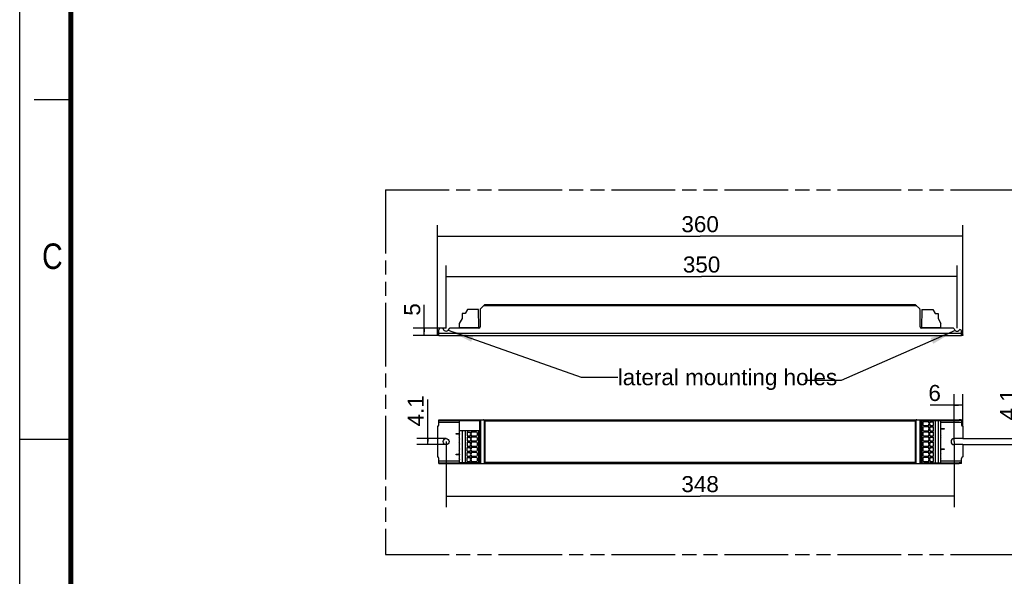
# Model space of a CAD drawing. Header units: millimetres. Extents: x 0 to 210, y 0 to 297.
# Tile 2 of 7: x 0 to 135, y 130 to 206. Entities that reach past the tile are written whole.
import ezdxf
from ezdxf.enums import TextEntityAlignment as Align

# ---------------------------------------------------------------- set-up
doc = ezdxf.new("R2010")
doc.units = ezdxf.units.MM
doc.header["$LTSCALE"] = 19.36
doc.linetypes.add('PHANTOM', pattern=[0.8, 0.45, -0.05, 0.1, -0.05, 0.1, -0.05])
doc.layers.get('0').update_dxf_attribs({"linetype": 'CONTINUOUS'})
for name, color, linetype in [('DEFAULT_3', 7, 'PHANTOM'), ('Z_AXIS', 7, 'CONTINUOUS'), ('Z_DIM_2D', 7, 'CONTINUOUS'), ('Z_NOTICE', 7, 'CONTINUOUS'), ('Z_SURFACE', 7, 'CONTINUOUS')]:
    doc.layers.add(name, color=color, linetype=linetype)
doc.styles.get("Standard").update_dxf_attribs({"font": 'txt', "width": 0.7})
doc.styles.add('TEXTSTYLE_2', font='txt', dxfattribs={"width": 0.75})
doc.styles.add('TEXTSTYLE_3', font='helveticaneueltw1g-ltcn.otf')
doc.dimstyles.new('DIMSTYLE_1', dxfattribs={"dimtxt": 2.2, "dimasz": 3.5, "dimexe": 1.5, "dimexo": 0, "dimgap": 0.55, "dimtad": 1, "dimdec": 3, "dimlfac": 5, "dimdsep": 46, "dimtxsty": 'TEXTSTYLE_3', "dimblk": '_FILLED', "dimblk1": '_FILLED', "dimblk2": '_FILLED', "dimcen": 0.09, "dimclrt": 5, "dimadec": 0, "dimazin": 0, "dimtp": 0.5, "dimtm": 0.5, "dimtfac": 1, "dimtdec": 3, "dimtofl": 0, "dimtmove": 0, "dimatfit": 3, "dimldrblk": '_FILLED', "dimfxl": 0, "dimtolj": 1, "dimarcsym": 0})
doc.dimstyles.new('DIMSTYLE_2', dxfattribs={"dimtxt": 2.2, "dimasz": 3.5, "dimexe": 1.5, "dimexo": 0, "dimgap": 0.55, "dimtad": 1, "dimdec": 3, "dimlfac": 5, "dimdsep": 46, "dimtxsty": 'TEXTSTYLE_3', "dimblk": '_FILLED', "dimblk1": '_FILLED', "dimblk2": '_FILLED', "dimcen": 0.09, "dimclrt": 5, "dimadec": 0, "dimazin": 0, "dimtp": 0.1, "dimtm": 0.1, "dimtfac": 1, "dimtdec": 3, "dimtofl": 0, "dimtmove": 0, "dimatfit": 3, "dimldrblk": '_FILLED', "dimfxl": 0, "dimtolj": 1, "dimarcsym": 0})
doc.dimstyles.get("Standard").update_dxf_attribs({"dimtxt": 3.5, "dimasz": 3.5, "dimexe": 1.5, "dimexo": 0, "dimtad": 1, "dimdec": 3, "dimdsep": 46, "dimtxsty": 'Standard', "dimblk": '_FILLED', "dimblk1": '_FILLED', "dimblk2": '_FILLED', "dimcen": 0.09, "dimclrt": 5, "dimadec": 0, "dimazin": 0, "dimtol": 1, "dimtp": 0.001, "dimtm": 0.001, "dimtfac": 1, "dimtdec": 3, "dimtofl": 0, "dimtmove": 0, "dimatfit": 3, "dimldrblk": '_FILLED', "dimfxl": 0, "dimtolj": 1, "dimarcsym": 0})

# ---------------------------------------------------------------- blocks, each defined once
blk = doc.blocks.new('*D2')
at = {"layer": 'Z_DIM_2D', "color": 2, "linetype": 'Continuous'}
for p, q in [((57.24, 162.81), (57.24, 177.83)), ((129.24, 162.81), (129.24, 177.83)), ((57.24, 176.33), (93.24, 176.33)), ((129.24, 176.33), (93.24, 176.33))]:
    blk.add_line(p, q, dxfattribs=at)
at = {"layer": 'Z_DIM_2D', "color": 5, "linetype": 'Continuous', "style": 'TEXTSTYLE_3'}
blk.add_text('360', height=2.2, dxfattribs=at).set_placement((93.24, 176.88), align=Align.CENTER)
blk = doc.blocks.new('_FILLED')
at = {"color": 0, "linetype": 'ByBlock'}
blk.add_solid([(0, 0), (-1, 0.125), (-1, -0.125)], dxfattribs=at)
blk = doc.blocks.new('_NONE')
blk = doc.blocks.new('*D3')
at = {"layer": 'Z_DIM_2D', "color": 2, "linetype": 'Continuous'}
for p, q in [((58.44, 163.71), (58.44, 172.3)), ((128.44, 163.71), (128.44, 172.3)), ((58.44, 170.8), (93.44, 170.8)), ((128.44, 170.8), (93.44, 170.8))]:
    blk.add_line(p, q, dxfattribs=at)
at = {"layer": 'Z_DIM_2D', "color": 5, "linetype": 'Continuous', "style": 'TEXTSTYLE_3'}
blk.add_text('350', height=2.2, dxfattribs=at).set_placement((93.44, 171.35), align=Align.CENTER)
blk = doc.blocks.new('*D4')
at = {"layer": 'Z_DIM_2D', "color": 2, "linetype": 'Continuous'}
for p, q in [((55.43, 163.21), (55.43, 166.9)), ((58.44, 163.71), (53.93, 163.71)), ((55.43, 163.71), (55.43, 163.21)), ((57.44, 162.71), (53.93, 162.71)), ((55.43, 162.71), (55.43, 163.21))]:
    blk.add_line(p, q, dxfattribs=at)
at = {"layer": 'Z_DIM_2D', "color": 5, "linetype": 'Continuous', "style": 'TEXTSTYLE_3'}
blk.add_text('5', height=2.2, rotation=90, dxfattribs=at).set_placement((54.88, 165.43))
blk = doc.blocks.new('*D7')
at = {"layer": 'Z_DIM_2D', "color": 2, "linetype": 'Continuous'}
for p, q in [((137.08, 148.18), (137.08, 154.78)), ((129.24, 148.59), (138.58, 148.59)), ((137.08, 148.59), (137.08, 148.18)), ((129.24, 147.77), (138.58, 147.77)), ((137.08, 147.77), (137.08, 148.18))]:
    blk.add_line(p, q, dxfattribs=at)
at = {"layer": 'Z_DIM_2D', "color": 5, "linetype": 'Continuous', "style": 'TEXTSTYLE_3'}
blk.add_text('4.1', height=2.2, rotation=90, dxfattribs=at).set_placement((136.53, 151.08))
blk = doc.blocks.new('*D8')
at = {"layer": 'Z_DIM_2D', "color": 2, "linetype": 'Continuous'}
for p, q in [((128.04, 148.18), (128.04, 154.69)), ((129.24, 150.28), (129.24, 154.69)), ((128.64, 153.19), (124.76, 153.19)), ((128.04, 153.19), (128.64, 153.19)), ((129.24, 153.19), (128.64, 153.19))]:
    blk.add_line(p, q, dxfattribs=at)
at = {"layer": 'Z_DIM_2D', "color": 5, "linetype": 'Continuous', "style": 'TEXTSTYLE_3'}
blk.add_text('6', height=2.2, dxfattribs=at).set_placement((126.23, 153.74), align=Align.RIGHT)
blk = doc.blocks.new('*D9')
at = {"layer": 'Z_DIM_2D', "color": 2, "linetype": 'Continuous'}
for p, q in [((58.44, 148.18), (58.44, 139.2)), ((128.04, 148.18), (128.04, 139.2)), ((58.44, 140.7), (93.24, 140.7)), ((128.04, 140.7), (93.24, 140.7))]:
    blk.add_line(p, q, dxfattribs=at)
at = {"layer": 'Z_DIM_2D', "color": 5, "linetype": 'Continuous', "style": 'TEXTSTYLE_3'}
blk.add_text('348', height=2.2, dxfattribs=at).set_placement((93.24, 141.25), align=Align.CENTER)
blk = doc.blocks.new('*D10')
at = {"layer": 'Z_DIM_2D', "color": 2, "linetype": 'Continuous'}
for p, q in [((55.91, 148.18), (55.91, 153.95)), ((58.44, 148.59), (54.41, 148.59)), ((55.91, 148.59), (55.91, 148.18)), ((58.44, 147.77), (54.41, 147.77)), ((55.91, 147.77), (55.91, 148.18))]:
    blk.add_line(p, q, dxfattribs=at)
at = {"layer": 'Z_DIM_2D', "color": 5, "linetype": 'Continuous', "style": 'TEXTSTYLE_3'}
blk.add_text('4.1', height=2.2, rotation=90, dxfattribs=at).set_placement((55.36, 150.26))

msp = doc.modelspace()

# ---------------------------------------------------------------- linework, layer by layer
at = {"color": 2, "linetype": 'Continuous'}
for p, q in [((0, 0), (0, 297)), ((7, 195), (2, 195)), ((0, 148.5), (7, 148.5))]:
    msp.add_line(p, q, dxfattribs=at)
at = {"color": 7, "linetype": 'Continuous'}
for p, q in [((61.35245, 166.30236), (61.02845, 165.72336)), ((62.8772, 166.30236), (61.35245, 166.30236)), ((62.89745, 163.80236), (62.8772, 166.30236)), ((63.09745, 166.25437), (63.09745, 163.91236)), ((63.13845, 166.35337), (63.65644, 166.87136)), ((122.71946, 166.91236), (63.75544, 166.91236)), ((122.81845, 166.87136), (123.33644, 166.35337)), ((123.37745, 163.91236), (123.37745, 166.25437)), ((123.5978, 166.30236), (123.57745, 163.80236)), ((123.5978, 166.30236), (125.14285, 166.30236)), ((125.14285, 166.30236), (125.45745, 165.72236)), ((60.63745, 165.04436), (60.23745, 164.35336)), ((60.63745, 165.72336), (60.63745, 165.04436)), ((61.02845, 165.72336), (60.63745, 165.72336)), ((125.45745, 165.72236), (125.83745, 165.72236)), ((125.83745, 165.72236), (125.83745, 165.06416)), ((125.83745, 165.06416), (126.23745, 164.35236)), ((57.43745, 162.71236), (57.43745, 163.51236)), ((57.94755, 163.71236), (57.63745, 163.71236)), ((62.89745, 163.71236), (58.92735, 163.71236)), ((60.23745, 164.35336), (60.23745, 163.71236)), ((60.23745, 163.80236), (63.06448, 163.80236)), ((123.41041, 163.80236), (126.23745, 163.80236)), ((127.94755, 163.71236), (123.57745, 163.71236)), ((126.23745, 163.71236), (126.23745, 164.35236)), ((129.03745, 162.71236), (129.03745, 163.36596)), ((57.43745, 162.71236), (129.03745, 162.71236)), ((57.43745, 150.47503), (57.43745, 151.17503)), ((57.43745, 151.17503), (128.75099, 151.17503)), ((63.09745, 151.17503), (63.09745, 145.17503)), ((123.37745, 151.17503), (123.37745, 145.17503)), ((57.43745, 151.07503), (63.06448, 151.07503)), ((60.23745, 151.07503), (60.23745, 149.66503)), ((63.06448, 145.27503), (63.06448, 151.07503)), ((123.37745, 151.07503), (128.75099, 151.07503)), ((123.57745, 151.06503), (126.23745, 151.06503)), ((123.57745, 151.06503), (123.57745, 145.28503)), ((123.5978, 151.06503), (123.5978, 145.28503)), ((125.45745, 151.06503), (125.45745, 145.28503)), ((125.83745, 151.06503), (125.83745, 145.28503)), ((126.23745, 151.07503), (126.23745, 151.06503)), ((126.23745, 149.97503), (126.68745, 149.97503)), ((126.68745, 149.87503), (126.23745, 149.87503)), ((126.68745, 149.97503), (126.68745, 149.87503)), ((129.03745, 151.07503), (129.03745, 150.47503)), ((59.78745, 149.17503), (59.78745, 149.27503)), ((59.78745, 149.27503), (60.23745, 149.27503)), ((60.23745, 149.17503), (59.78745, 149.17503)), ((62.89745, 149.66503), (60.23745, 149.66503)), ((60.63745, 149.66503), (60.63745, 145.28503)), ((61.02845, 149.66503), (61.02845, 145.28503)), ((62.8772, 149.66503), (62.8772, 145.28503)), ((62.89745, 149.66503), (62.89745, 145.28503)), ((126.23745, 147.17503), (126.68745, 147.17503)), ((126.68745, 147.07503), (126.23745, 147.07503)), ((126.68745, 147.17503), (126.68745, 147.07503)), ((57.43745, 145.17503), (57.43745, 145.87503)), ((59.78745, 146.37503), (59.78745, 146.47503)), ((59.78745, 146.47503), (60.23745, 146.47503)), ((60.23745, 146.37503), (59.78745, 146.37503)), ((129.03745, 145.27503), (129.03745, 145.87503)), ((57.43745, 145.27503), (63.06448, 145.27503)), ((57.43745, 145.17503), (128.75099, 145.17503)), ((60.23745, 145.28503), (60.23745, 145.27503)), ((62.89745, 145.28503), (60.23745, 145.28503)), ((123.37745, 145.27503), (128.75099, 145.27503)), ((123.57745, 145.28503), (126.23745, 145.28503)), ((126.23745, 145.28503), (126.23745, 145.27503))]:
    msp.add_line(p, q, dxfattribs=at)
at = {"color": 9, "linetype": 'Continuous'}
for p, q in [((122.91745, 166.77236), (63.55745, 166.77236)), ((57.43745, 163.03236), (129.03745, 163.03236)), ((57.63745, 151.17503), (57.63745, 151.07503)), ((57.94755, 151.07503), (57.94755, 151.17503)), ((58.04553, 151.07503), (58.04553, 151.17503)), ((58.82937, 151.17503), (58.82937, 151.07503)), ((58.92735, 151.17503), (58.92735, 151.07503)), ((62.89745, 151.17503), (62.89745, 151.07503)), ((63.13845, 151.17503), (63.13845, 145.17503)), ((63.65644, 151.13403), (63.65644, 145.21604)), ((122.81845, 151.13403), (122.81845, 145.21604)), ((123.33644, 151.17503), (123.33644, 145.17503)), ((123.57745, 151.07503), (123.57745, 151.17503)), ((127.94755, 151.07503), (127.94755, 151.17503)), ((128.04553, 151.07503), (128.04553, 151.17503)), ((57.43745, 150.85503), (60.23745, 150.85503)), ((63.75544, 151.03503), (63.75544, 145.31503)), ((63.75544, 151.03503), (122.71946, 151.03503)), ((122.71946, 151.03503), (122.71946, 145.31503)), ((126.23745, 150.85503), (129.03745, 150.85503)), ((126.64745, 149.97503), (126.64745, 149.87503)), ((59.82745, 149.17503), (59.82745, 149.27503)), ((126.64745, 147.17503), (126.64745, 147.07503)), ((59.82745, 146.37503), (59.82745, 146.47503)), ((60.23745, 145.49503), (57.43745, 145.49503)), ((57.63745, 145.27503), (57.63745, 145.17503)), ((57.94755, 145.17503), (57.94755, 145.27503)), ((58.04553, 145.17503), (58.04553, 145.27503)), ((58.82937, 145.27503), (58.82937, 145.17503)), ((58.92735, 145.27503), (58.92735, 145.17503)), ((62.89745, 145.27503), (62.89745, 145.17503)), ((122.71946, 145.31503), (63.75544, 145.31503)), ((123.57745, 145.17503), (123.57745, 145.27503)), ((129.03745, 145.49503), (126.23745, 145.49503)), ((127.94755, 145.17503), (127.94755, 145.27503)), ((128.04553, 145.17503), (128.04553, 145.27503))]:
    msp.add_line(p, q, dxfattribs=at)
at = {"color": 7, "linetype": 'Continuous', "const_width": 0.7}
msp.add_lwpolyline([(7, 7), (7, 290)], dxfattribs=at)
at = {"color": 7, "linetype": 'Continuous'}
for points in [[(63.68719, 151.10328), (63.67126, 151.119), (63.65644, 151.13403)], [(122.81845, 151.13403), (122.80343, 151.11921), (122.7877, 151.10328)], [(63.75544, 151.03503), (63.73809, 151.05253), (63.72073, 151.06974), (63.68719, 151.10328)], [(122.7877, 151.10328), (122.75416, 151.06974), (122.73695, 151.05238), (122.71946, 151.03503)], [(63.68719, 145.24679), (63.67147, 145.23085), (63.65644, 145.21604)], [(63.75544, 145.31503), (63.73794, 145.29769), (63.72073, 145.28033), (63.68719, 145.24679)], [(122.71946, 145.31503), (122.7368, 145.29754), (122.75416, 145.28033), (122.7877, 145.24679)], [(122.7877, 145.24679), (122.80364, 145.23106), (122.81845, 145.21604)]]:
    msp.add_lwpolyline(points, dxfattribs=at)
for centre, radius, start, end in [((63.23745, 166.25437), 0.14, 135, 180), ((63.75544, 166.77236), 0.14, 90, 135), ((122.71946, 166.77236), 0.14, 45, 90), ((123.23745, 166.25437), 0.14, 0, 45), ((57.63745, 163.51236), 0.2, 90, 180), ((57.94755, 163.61236), 0.1, 11.536959, 90), ((58.43745, 163.71236), 0.4, 191.536959, 348.463041), ((58.92735, 163.61236), 0.1, 90, 168.463041), ((62.89745, 163.91236), 0.2, 270, 360), ((123.57745, 163.91236), 0.2, 180, 270), ((127.94755, 163.61236), 0.1, 11.536959, 90), ((128.43745, 163.71236), 0.4, 191.536959, 321.615914)]:
    msp.add_arc(centre, radius, start, end, dxfattribs=at)
for centre, major_axis, start_param, end_param in [((63.55745, 151.03503), (0, 0.14), -0.785398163, 0), ((122.91745, 151.03503), (0.14, 0), 1.570796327, 2.35619449), ((63.55745, 145.31503), (0, 0.14), -3.141592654, -2.35619449), ((122.91745, 145.31503), (0.14, 0), -2.35619449, -1.570796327)]:
    msp.add_ellipse(centre, major_axis=major_axis, ratio=1, start_param=start_param, end_param=end_param, dxfattribs=at)
at = {"layer": 'DEFAULT_3', "color": 7, "linetype": 'PHANTOM'}
for p, q in [((50.12864, 182.68), (50.12864, 132.68)), ((50.12864, 182.68), (150.12864, 182.68)), ((50.12864, 132.68), (150.12864, 132.68))]:
    msp.add_line(p, q, dxfattribs=at)
at = {"layer": 'Z_AXIS', "color": 7, "linetype": 'Continuous'}
for p, q in [((57.23745, 162.71236), (57.23745, 162.81236)), ((57.43745, 162.81236), (57.23745, 162.81236)), ((57.43745, 162.71236), (57.23745, 162.71236)), ((129.23745, 162.81236), (129.03745, 162.81236)), ((129.23745, 162.71236), (129.03745, 162.71236)), ((129.23745, 162.81236), (129.23745, 162.71236)), ((129.03745, 151.17503), (128.75099, 151.17503)), ((128.75099, 151.07503), (128.75099, 151.17503)), ((129.03745, 151.07503), (129.03745, 151.17503)), ((57.23745, 150.27503), (57.23745, 148.58503)), ((126.23745, 145.28503), (126.23745, 151.06503)), ((129.03745, 151.07503), (128.75099, 151.07503)), ((129.23745, 150.27503), (129.23745, 148.58503)), ((57.23745, 148.58503), (57.25745, 148.58503)), ((57.29745, 147.80503), (57.29745, 148.54503)), ((60.23745, 149.66503), (60.23745, 145.28503)), ((129.23745, 148.58503), (128.03745, 148.58503)), ((57.23745, 147.76503), (57.23745, 146.07503)), ((57.23745, 147.76503), (57.25745, 147.76503)), ((129.23745, 147.76503), (128.03745, 147.76503)), ((129.23745, 147.76503), (129.23745, 146.07503)), ((129.03745, 145.27503), (128.75099, 145.27503)), ((128.75099, 145.17503), (128.75099, 145.27503)), ((129.03745, 145.17503), (128.75099, 145.17503)), ((129.03745, 145.17503), (129.03745, 145.27503))]:
    msp.add_line(p, q, dxfattribs=at)
msp.add_circle((58.43745, 148.17503), 0.41, dxfattribs=at)
for centre, radius, start, end in [((128.87745, 163.36596), 0.16, 0, 142.21684), ((57.23745, 150.47503), 0.2, 270, 360), ((129.23745, 150.47503), 0.2, 180, 270), ((57.25745, 148.54503), 0.04, 0, 90), ((128.03745, 148.17503), 0.41, 90, 270), ((57.25745, 147.80503), 0.04, 270, 360), ((57.23745, 145.87503), 0.2, 0, 90), ((129.23745, 145.87503), 0.2, 90, 180)]:
    msp.add_arc(centre, radius, start, end, dxfattribs=at)
for centre, major_axis, ratio, start_param, end_param in [((126.2824, 150.62503), (0, 0.17727), 0.561955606, 0.468206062, 2.673386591), ((126.2824, 149.92503), (0, 0.17727), 0.561955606, 0.468206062, 2.673386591), ((60.19056, 149.22503), (0, 0.18), 0.578871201, 3.608357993, 5.816419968), ((60.19056, 148.52503), (0, 0.18), 0.578871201, -2.674827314, -0.466765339), ((126.2824, 149.22503), (0, 0.17727), 0.561955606, 0.468206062, 2.673386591), ((126.2824, 148.52503), (0, 0.17727), 0.561955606, 0.468206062, 2.673386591), ((60.19056, 147.82503), (0, 0.18), 0.578871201, -2.674827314, -0.466765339), ((60.19056, 147.12503), (0, 0.18), 0.578871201, -2.674827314, -0.466765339), ((126.2824, 147.82503), (0, 0.17727), 0.561955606, 0.468206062, 2.673386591), ((126.2824, 147.12503), (0, 0.17727), 0.561955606, 0.468206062, 2.673386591), ((60.19056, 146.42503), (0, 0.18), 0.578871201, -2.674827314, -0.466765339), ((60.19056, 145.72503), (0, 0.18), 0.578871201, -2.674827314, -0.466765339), ((126.2824, 146.42503), (0, 0.17727), 0.561955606, 0.468206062, 2.673386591), ((126.2824, 145.72503), (0, 0.17727), 0.561955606, 0.468206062, 2.673386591)]:
    msp.add_ellipse(centre, major_axis=major_axis, ratio=ratio, start_param=start_param, end_param=end_param, dxfattribs=at)
at = {"layer": 'Z_SURFACE', "color": 7, "linetype": 'Continuous'}
for p, q in [((123.75745, 150.74503), (123.75745, 150.50503)), ((123.75745, 150.04503), (123.75745, 149.80503)), ((124.60145, 150.88503), (123.89745, 150.88503)), ((123.89745, 150.36503), (124.60145, 150.36503)), ((124.60145, 150.18503), (123.89745, 150.18503)), ((124.60145, 150.69003), (124.60145, 150.88503)), ((124.70145, 150.69003), (124.60145, 150.69003)), ((124.60145, 150.56003), (124.70145, 150.56003)), ((124.60145, 150.36503), (124.60145, 150.56003)), ((124.60145, 149.99003), (124.60145, 150.18503)), ((124.70145, 149.99003), (124.60145, 149.99003)), ((124.60145, 149.86003), (124.70145, 149.86003)), ((124.60145, 149.66503), (124.60145, 149.86003)), ((124.70145, 150.88503), (125.16997, 150.88503)), ((124.70145, 150.88503), (124.70145, 150.69003)), ((124.70145, 150.56003), (124.70145, 150.36503)), ((124.70145, 150.36503), (125.16997, 150.36503)), ((124.70145, 150.18503), (125.16997, 150.18503)), ((124.70145, 150.18503), (124.70145, 149.99003)), ((124.70145, 149.86003), (124.70145, 149.66503)), ((125.14285, 151.06503), (125.14285, 150.88503)), ((125.14285, 150.36503), (125.14285, 150.18503)), ((125.16997, 150.88503), (125.16997, 150.36503)), ((125.16997, 150.18503), (125.16997, 149.66503)), ((61.32447, 149.48503), (61.32447, 148.96503)), ((61.32447, 149.48503), (61.77345, 149.48503)), ((61.32447, 148.96503), (61.77345, 148.96503)), ((61.32447, 148.78503), (61.32447, 148.26503)), ((61.32447, 148.78503), (61.77345, 148.78503)), ((61.35245, 149.66503), (61.35245, 149.48503)), ((61.35245, 148.96503), (61.35245, 148.78503)), ((61.77345, 149.29003), (61.77345, 149.48503)), ((61.87345, 149.29003), (61.77345, 149.29003)), ((61.77345, 148.96503), (61.77345, 149.16003)), ((61.77345, 149.16003), (61.87345, 149.16003)), ((61.77345, 148.59003), (61.77345, 148.78503)), ((61.87345, 148.59003), (61.77345, 148.59003)), ((61.77345, 148.46003), (61.77345, 148.26503)), ((61.77345, 148.46003), (61.87345, 148.46003)), ((61.87345, 149.48503), (61.87345, 149.29003)), ((62.57745, 149.48503), (61.87345, 149.48503)), ((61.87345, 149.16003), (61.87345, 148.96503)), ((61.87345, 148.96503), (62.57745, 148.96503)), ((61.87345, 148.78503), (61.87345, 148.59003)), ((62.57745, 148.78503), (61.87345, 148.78503)), ((61.87345, 148.46003), (61.87345, 148.26503)), ((62.71745, 149.10503), (62.71745, 149.34503)), ((62.71745, 148.40503), (62.71745, 148.64503)), ((123.75745, 149.34503), (123.75745, 149.10503)), ((123.75745, 148.64503), (123.75745, 148.40503)), ((123.89745, 149.66503), (124.60145, 149.66503)), ((124.60145, 149.48503), (123.89745, 149.48503)), ((123.89745, 148.96503), (124.60145, 148.96503)), ((124.60145, 148.78503), (123.89745, 148.78503)), ((124.60145, 149.29003), (124.60145, 149.48503)), ((124.70145, 149.29003), (124.60145, 149.29003)), ((124.60145, 149.16003), (124.70145, 149.16003)), ((124.60145, 148.96503), (124.60145, 149.16003)), ((124.60145, 148.59003), (124.60145, 148.78503)), ((124.70145, 148.59003), (124.60145, 148.59003)), ((124.60145, 148.46003), (124.70145, 148.46003)), ((124.60145, 148.26503), (124.60145, 148.46003)), ((124.70145, 149.66503), (125.16997, 149.66503)), ((124.70145, 149.48503), (125.16997, 149.48503)), ((124.70145, 149.48503), (124.70145, 149.29003)), ((124.70145, 149.16003), (124.70145, 148.96503)), ((124.70145, 148.96503), (125.16997, 148.96503)), ((124.70145, 148.78503), (125.16997, 148.78503)), ((124.70145, 148.78503), (124.70145, 148.59003)), ((124.70145, 148.46003), (124.70145, 148.26503)), ((125.14285, 149.66503), (125.14285, 149.48503)), ((125.14285, 148.96503), (125.14285, 148.78503)), ((125.16997, 149.48503), (125.16997, 148.96503)), ((125.16997, 148.78503), (125.16997, 148.26503)), ((61.32447, 148.26503), (61.77345, 148.26503)), ((61.32447, 148.08503), (61.32447, 147.56503)), ((61.32447, 148.08503), (61.77345, 148.08503)), ((61.32447, 147.56503), (61.77345, 147.56503)), ((61.32447, 146.86503), (61.32447, 147.38503)), ((61.32447, 147.38503), (61.77345, 147.38503)), ((61.35245, 148.26503), (61.35245, 148.08503)), ((61.35245, 147.56503), (61.35245, 147.38503)), ((61.77345, 147.89003), (61.77345, 148.08503)), ((61.87345, 147.89003), (61.77345, 147.89003)), ((61.77345, 147.56503), (61.77345, 147.76003)), ((61.77345, 147.76003), (61.87345, 147.76003)), ((61.77345, 147.19003), (61.77345, 147.38503)), ((61.87345, 147.19003), (61.77345, 147.19003)), ((61.87345, 148.26503), (62.57745, 148.26503)), ((61.87345, 148.08503), (61.87345, 147.89003)), ((62.57745, 148.08503), (61.87345, 148.08503)), ((61.87345, 147.76003), (61.87345, 147.56503)), ((61.87345, 147.56503), (62.57745, 147.56503)), ((61.87345, 147.38503), (61.87345, 147.19003)), ((62.57745, 147.38503), (61.87345, 147.38503)), ((62.71745, 147.70503), (62.71745, 147.94503)), ((62.71745, 147.00503), (62.71745, 147.24503)), ((123.75745, 147.94503), (123.75745, 147.70503)), ((123.75745, 147.24503), (123.75745, 147.00503)), ((123.89745, 148.26503), (124.60145, 148.26503)), ((124.60145, 148.08503), (123.89745, 148.08503)), ((123.89745, 147.56503), (124.60145, 147.56503)), ((124.60145, 147.38503), (123.89745, 147.38503)), ((124.60145, 147.89003), (124.60145, 148.08503)), ((124.70145, 147.89003), (124.60145, 147.89003)), ((124.60145, 147.76003), (124.70145, 147.76003)), ((124.60145, 147.56503), (124.60145, 147.76003)), ((124.60145, 147.19003), (124.60145, 147.38503)), ((124.70145, 147.19003), (124.60145, 147.19003)), ((124.70145, 148.26503), (125.16997, 148.26503)), ((124.70145, 148.08503), (125.16997, 148.08503)), ((124.70145, 148.08503), (124.70145, 147.89003)), ((124.70145, 147.76003), (124.70145, 147.56503)), ((124.70145, 147.56503), (125.16997, 147.56503)), ((124.70145, 147.38503), (125.16997, 147.38503)), ((124.70145, 147.38503), (124.70145, 147.19003)), ((125.14285, 148.26503), (125.14285, 148.08503)), ((125.14285, 147.56503), (125.14285, 147.38503)), ((125.16997, 148.08503), (125.16997, 147.56503)), ((125.16997, 147.38503), (125.16997, 146.86503)), ((61.32447, 146.86503), (61.77345, 146.86503)), ((61.32447, 146.16503), (61.32447, 146.68503)), ((61.32447, 146.68503), (61.77345, 146.68503)), ((61.32447, 146.16503), (61.77345, 146.16503)), ((61.32447, 145.46503), (61.32447, 145.98503)), ((61.32447, 145.98503), (61.77345, 145.98503)), ((61.35245, 146.86503), (61.35245, 146.68503)), ((61.35245, 146.16503), (61.35245, 145.98503)), ((61.77345, 146.86503), (61.77345, 147.06003)), ((61.77345, 147.06003), (61.87345, 147.06003)), ((61.77345, 146.49003), (61.77345, 146.68503)), ((61.87345, 146.49003), (61.77345, 146.49003)), ((61.77345, 146.16503), (61.77345, 146.36003)), ((61.77345, 146.36003), (61.87345, 146.36003)), ((61.77345, 145.79003), (61.77345, 145.98503)), ((61.87345, 145.79003), (61.77345, 145.79003)), ((61.87345, 147.06003), (61.87345, 146.86503)), ((61.87345, 146.86503), (62.57745, 146.86503)), ((61.87345, 146.68503), (61.87345, 146.49003)), ((62.57745, 146.68503), (61.87345, 146.68503)), ((61.87345, 146.36003), (61.87345, 146.16503)), ((61.87345, 146.16503), (62.57745, 146.16503)), ((61.87345, 145.98503), (61.87345, 145.79003)), ((62.57745, 145.98503), (61.87345, 145.98503)), ((62.71745, 146.30503), (62.71745, 146.54503)), ((62.71745, 145.60503), (62.71745, 145.84503)), ((123.75745, 146.54503), (123.75745, 146.30503)), ((123.75745, 145.84503), (123.75745, 145.60503)), ((123.89745, 146.86503), (124.60145, 146.86503)), ((124.60145, 146.68503), (123.89745, 146.68503)), ((123.89745, 146.16503), (124.60145, 146.16503)), ((124.60145, 145.98503), (123.89745, 145.98503)), ((124.60145, 147.06003), (124.70145, 147.06003)), ((124.60145, 146.86503), (124.60145, 147.06003)), ((124.60145, 146.49003), (124.60145, 146.68503)), ((124.70145, 146.49003), (124.60145, 146.49003)), ((124.60145, 146.36003), (124.70145, 146.36003)), ((124.60145, 146.16503), (124.60145, 146.36003)), ((124.60145, 145.79003), (124.60145, 145.98503)), ((124.70145, 145.79003), (124.60145, 145.79003)), ((124.70145, 147.06003), (124.70145, 146.86503)), ((124.70145, 146.86503), (125.16997, 146.86503)), ((124.70145, 146.68503), (125.16997, 146.68503)), ((124.70145, 146.68503), (124.70145, 146.49003)), ((124.70145, 146.36003), (124.70145, 146.16503)), ((124.70145, 146.16503), (125.16997, 146.16503)), ((124.70145, 145.98503), (125.16997, 145.98503)), ((124.70145, 145.98503), (124.70145, 145.79003)), ((125.14285, 146.86503), (125.14285, 146.68503)), ((125.14285, 146.16503), (125.14285, 145.98503)), ((125.16997, 146.68503), (125.16997, 146.16503)), ((125.16997, 145.98503), (125.16997, 145.46503)), ((61.32447, 145.46503), (61.77345, 145.46503)), ((61.35245, 145.46503), (61.35245, 145.28503)), ((61.77345, 145.46503), (61.77345, 145.66003)), ((61.77345, 145.66003), (61.87345, 145.66003)), ((61.87345, 145.66003), (61.87345, 145.46503)), ((61.87345, 145.46503), (62.57745, 145.46503)), ((123.89745, 145.46503), (124.60145, 145.46503)), ((124.60145, 145.66003), (124.70145, 145.66003)), ((124.60145, 145.46503), (124.60145, 145.66003)), ((124.70145, 145.66003), (124.70145, 145.46503)), ((124.70145, 145.46503), (125.16997, 145.46503)), ((125.14285, 145.46503), (125.14285, 145.28503))]:
    msp.add_line(p, q, dxfattribs=at)
for centre, start, end in [((123.89745, 150.74503), 90, 180), ((123.89745, 150.50503), 180, 270), ((123.89745, 150.04503), 90, 180), ((123.89745, 149.80503), 180, 270), ((62.57745, 149.34503), 0, 90), ((62.57745, 149.10503), 270, 360), ((62.57745, 148.64503), 0, 90), ((123.89745, 149.34503), 90, 180), ((123.89745, 149.10503), 180, 270), ((123.89745, 148.64503), 90, 180), ((62.57745, 148.40503), 270, 360), ((62.57745, 147.94503), 0, 90), ((62.57745, 147.70503), 270, 360), ((62.57745, 147.24503), 0, 90), ((123.89745, 148.40503), 180, 270), ((123.89745, 147.94503), 90, 180), ((123.89745, 147.70503), 180, 270), ((123.89745, 147.24503), 90, 180), ((62.57745, 147.00503), 270, 360), ((62.57745, 146.54503), 0, 90), ((62.57745, 146.30503), 270, 360), ((62.57745, 145.84503), 0, 90), ((123.89745, 147.00503), 180, 270), ((123.89745, 146.54503), 90, 180), ((123.89745, 146.30503), 180, 270), ((123.89745, 145.84503), 90, 180), ((62.57745, 145.60503), 270, 360), ((123.89745, 145.60503), 180, 270)]:
    msp.add_arc(centre, 0.14, start, end, dxfattribs=at)

# ---------------------------------------------------------------- texts
at = {"color": 5, "linetype": 'Continuous', "style": 'TEXTSTYLE_2', "width": 0.833333}
msp.add_text('C', height=3.5, dxfattribs=at).set_placement((3.07017, 171.83363))
at = {"layer": 'Z_NOTICE', "color": 5, "linetype": 'Continuous', "style": 'TEXTSTYLE_3'}
msp.add_text('lateral mounting holes', height=2.2, dxfattribs=at).set_placement((81.95564, 155.90262))

# ---------------------------------------------------------------- dimensions: what is measured, and where the dimension line sits
at = {"layer": 'Z_DIM_2D', "color": 2, "linetype": 'Continuous'}
for base, p1, p2, dimstyle, picture, middle in [((129.23745, 176.32845), (57.23745, 162.81236), (129.23745, 162.81236), 'DIMSTYLE_1', '*D2', (93.23334, 176.32845)), ((128.43745, 170.79526), (58.43745, 163.71236), (128.43745, 163.71236), 'DIMSTYLE_1', '*D3', (93.43334, 170.79526)), ((129.23745, 153.18513), (128.03745, 148.17503), (129.23745, 150.27503), 'DIMSTYLE_2', '*D8', (125.49529, 153.18513))]:
    dim = msp.add_linear_dim(base=base, p1=p1, p2=p2, dimstyle=dimstyle, override={"dimblk1": 'NONE', "dimblk2": 'NONE', "dimsah": 1}, dxfattribs=at)
    dim.commit()
    dim.dimension.update_dxf_attribs({"geometry": picture, "text_midpoint": middle, "dimtype": 160})
for base, p1, p2, angle, dimstyle, picture, middle in [((55.42943, 163.71236), (57.43745, 162.71236), (58.43745, 163.71236), 90, 'DIMSTYLE_2', '*D4', (55.42943, 166.16386)), ((137.08065, 147.76503), (129.23745, 148.58503), (129.23745, 147.76503), 270, 'DIMSTYLE_2', '*D7', (137.08065, 152.68414)), ((55.9147, 147.76503), (58.43745, 148.58503), (58.43745, 147.76503), 270, 'DIMSTYLE_2', '*D10', (55.9147, 151.85621)), ((58.43745, 140.70238), (128.03745, 148.17503), (58.43745, 148.17503), 180, 'DIMSTYLE_1', '*D9', (93.23334, 140.70238))]:
    dim = msp.add_linear_dim(base=base, p1=p1, p2=p2, angle=angle, dimstyle=dimstyle, override={"dimblk1": 'NONE', "dimblk2": 'NONE', "dimsah": 1}, dxfattribs=at)
    dim.commit()
    dim.dimension.update_dxf_attribs({"geometry": picture, "text_midpoint": middle, "dimtype": 160})

# ---------------------------------------------------------------- leaders
at = {"layer": 'Z_NOTICE', "color": 2, "linetype": 'Continuous'}
for points in [[(58.71948, 163.42871), (76.95564, 157.00262), (81.95564, 157.00262)], [(128.20739, 163.38514), (112.57355, 156.54456), (107.57355, 156.54456)]]:
    msp.add_leader(points, dimstyle='Standard', override={"dimtad": 0}, dxfattribs=at)

doc.saveas('drawing.dxf')
